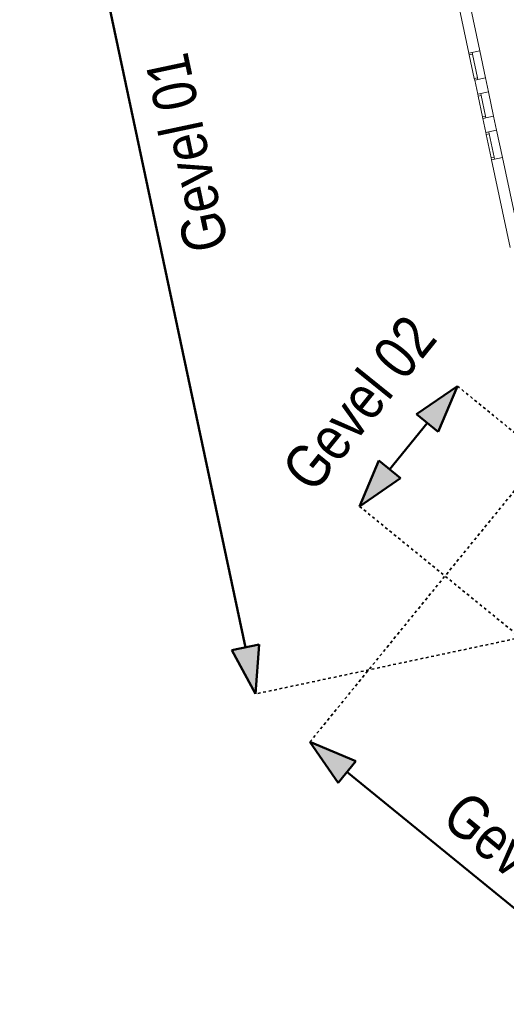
# Model space of a CAD drawing. Extents: x -59835 to 56084, y -767 to 195624.
# Tile 1 of 35: x -47446 to -29873, y 7378 to 42924. Entities that reach past the tile are written whole.
import ezdxf

# ---------------------------------------------------------------- set-up
doc = ezdxf.new("R2010")
doc.units = 0
doc.header["$MEASUREMENT"] = 0
doc.linetypes.add('DASHED', pattern=[200, 100, -100])
doc.layers.add('99 - SITUATIE', color=12, linetype='Continuous')

msp = doc.modelspace()

# ---------------------------------------------------------------- hatches: boundary and pattern name
at = {"layer": '99 - SITUATIE', "linetype": 'Continuous', "lineweight": 5}
for points in [[(-31639.375, 29696.0625), (-32337.9844, 28044.5156), (-33115.2578, 28677.6719)], [(-35174.8125, 25355.4375), (-34476.2031, 27006.9844), (-33698.9219, 26373.8281)], [(-38934.0625, 18581.25), (-39782.375, 20161.125), (-38801.75, 20369.5)], [(-36963.0625, 16853), (-35311.5547, 16154.3125), (-35944.75, 15377.0625)]]:
    msp.add_hatch(color=7, dxfattribs=at).paths.add_polyline_path(points, flags=0)

# ---------------------------------------------------------------- linework, layer by layer
at = {"layer": '99 - SITUATIE', "color": 12, "linetype": 'Continuous', "lineweight": 50}
for points in [[(-39292, 20265.3125), (-47445.9375, 58626.4375)], [(-31639.375, 29696.0625), (-33115.2578, 28677.6719)], [(-31639.375, 29696.0625), (-32337.9844, 28044.5156)], [(-33115.2578, 28677.6719), (-32337.9844, 28044.5156)], [(-34087.5625, 26690.375), (-32726.625, 28361.125)], [(-35174.8125, 25355.4375), (-34476.2031, 27006.9844)], [(-33698.9219, 26373.8281), (-34476.2031, 27006.9844)], [(-35174.8125, 25355.4375), (-33698.9219, 26373.8281)], [(-38801.75, 20369.5), (-39782.375, 20161.125)], [(-38934.0625, 18581.25), (-38801.75, 20369.5)], [(-38934.0625, 18581.25), (-39782.375, 20161.125)], [(-36963.0625, 16853), (-35944.75, 15377.0625)], [(-36963.0625, 16853), (-35311.5547, 16154.3125)], [(-35944.75, 15377.0625), (-35311.5547, 16154.3125)], [(-35628.1875, 15765.6875), (-25331.75, 7378.3125)]]:
    msp.add_lwpolyline(points, dxfattribs=at)
at = {"layer": '99 - SITUATIE', "color": 5, "linetype": 'Continuous', "lineweight": 5}
for points in [[(-31983.9375, 45296.125), (-31223.25, 41717.5)], [(-30832, 41800.6875), (-31592.6875, 45379.3125)], [(-31223.25, 41717.5), (-30832, 41800.6875)], [(-31111.75, 41741.1875), (-31223.25, 41717.5)], [(-31223.25, 41717.5), (-31209.375, 41651.9375)], [(-31097.875, 41675.6875), (-31209.375, 41651.9375)], [(-31029.3125, 40804.875), (-31209.375, 41651.9375)], [(-31097.875, 41675.6875), (-31111.75, 41741.1875)], [(-30917.75, 40828.5625), (-31097.875, 41675.6875)], [(-30832, 41800.6875), (-30624.125, 40822.5)], [(-30917.75, 40828.5625), (-31029.3125, 40804.875)], [(-31029.3125, 40804.875), (-31015.375, 40739.3125)], [(-31015.375, 40739.3125), (-30624.125, 40822.5)], [(-30903.875, 40763.0625), (-31015.375, 40739.3125)], [(-30907.25, 40230.6875), (-31015.375, 40739.3125)], [(-30903.875, 40763.0625), (-30917.75, 40828.5625)], [(-30624.125, 40822.5), (-30516, 40313.875)], [(-30516, 40313.875), (-30907.25, 40230.6875)], [(-30795.75, 40254.4375), (-30907.25, 40230.6875)], [(-30907.25, 40230.6875), (-30893.375, 40165.1875)], [(-30781.8125, 40188.875), (-30893.375, 40165.1875)], [(-30781.8125, 40188.875), (-30795.75, 40254.4375)], [(-30623.625, 39444.6875), (-30781.8125, 40188.875)], [(-30516, 40313.875), (-30329.9375, 39438.5625)], [(-30735.125, 39420.9375), (-30893.375, 40165.1875)], [(-30623.625, 39444.6875), (-30735.125, 39420.9375)], [(-30735.125, 39420.9375), (-30721.25, 39355.4375)], [(-30721.25, 39355.4375), (-30329.9375, 39438.5625)], [(-30609.6875, 39379.125), (-30721.25, 39355.4375)], [(-30613.125, 38846.8125), (-30721.25, 39355.4375)], [(-30609.6875, 39379.125), (-30623.625, 39444.6875)], [(-30329.9375, 39438.5625), (-30221.875, 38929.9375)], [(-30221.875, 38929.9375), (-30613.125, 38846.8125)], [(-30501.625, 38870.5), (-30613.125, 38846.8125)], [(-30613.125, 38846.8125), (-30599.125, 38781.25)], [(-30487.625, 38804.9375), (-30599.125, 38781.25)], [(-30419.125, 37934.1875), (-30599.125, 38781.25)], [(-30487.625, 38804.9375), (-30501.625, 38870.5)], [(-30307.625, 37957.875), (-30487.625, 38804.9375)], [(-30221.875, 38929.9375), (-30013.9375, 37951.8125)], [(-30307.625, 37957.875), (-30419.125, 37934.1875)], [(-30419.125, 37934.1875), (-30405.1875, 37868.625)], [(-30013.9375, 37951.8125), (-30405.1875, 37868.625)], [(-30293.6875, 37892.3125), (-30405.1875, 37868.625)], [(-30405.1875, 37868.625), (-29731.8125, 34700.625)], [(-30293.6875, 37892.3125), (-30307.625, 37957.875)], [(-29340.5625, 34783.8125), (-30013.9375, 37951.8125)]]:
    msp.add_lwpolyline(points, dxfattribs=at)
at = {"layer": '99 - SITUATIE', "color": 134, "linetype": 'DASHED', "lineweight": 35}
for points in [[(-25821.75, 24957.5), (-31639.375, 29696.0625)], [(-36963.0625, 16853), (-28551.1875, 27180.625)], [(-29357.1875, 20616.875), (-35174.8125, 25355.4375)], [(-29357.1875, 20616.875), (-38934.0625, 18581.25)]]:
    msp.add_lwpolyline(points, dxfattribs=at)

# ---------------------------------------------------------------- texts
at = {"layer": '99 - SITUATIE', "color": 7, "linetype": 'Continuous', "lineweight": 0, "char_height": 1574.999958, "attachment_point": 7, "line_spacing_factor": 1.333333}
for s, insert, rotation in [('{\\fArial Narrow|b0|i0|c12|p0;Gevel 01}', (-39874.4844, 34746.2812), 102.00021643), ('{\\fArial Narrow|b0|i0|c12|p0;Gevel 02}', (-36827.375, 25759.125), 51.13031077), ('{\\fArial Narrow|b0|i0|c12|p0;Gevel 03}', (-32296.9766, 13946.9062), 320.53826753)]:
    msp.add_mtext(s, dxfattribs=dict(at, insert=insert, rotation=rotation))

doc.saveas('drawing.dxf')
